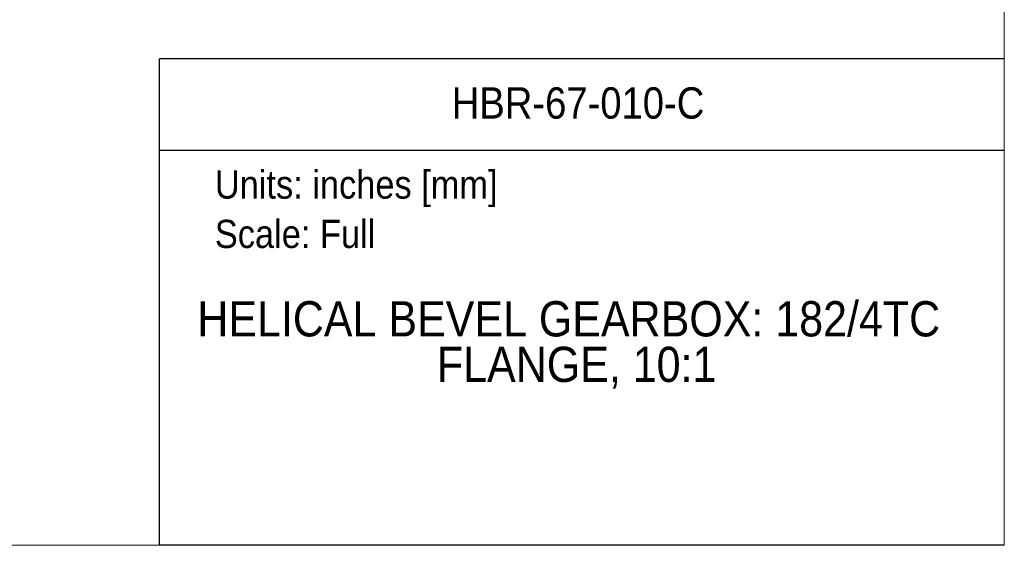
# Model space of a CAD drawing. Header units: inches. Extents: x 0 to 68, y 0 to 44.
# Tile 11 of 27: x 47 to 68, y 0 to 11.2. Entities that reach past the tile are written whole.
import ezdxf
from ezdxf.enums import TextEntityAlignment as Align

# ---------------------------------------------------------------- set-up
doc = ezdxf.new("R2010")
doc.units = ezdxf.units.IN
doc.header["$LTSCALE"] = 4
doc.header["$MEASUREMENT"] = 0
doc.linetypes.add('SLD-Solid', pattern=[0])
doc.layers.add('SLD-DEFPOINTS', color=7, linetype='Continuous')
doc.layers.add('TEXT', color=140, linetype='SLD-Solid', lineweight=25)
doc.styles.add('SLDTEXTSTYLE0', font='GOTHIC.TTF', dxfattribs={"width": 0.913})

# ---------------------------------------------------------------- blocks, each defined once
blk = doc.blocks.new('Block1')
at = {"color": 140, "linetype": 'SLD-Solid', "lineweight": 18}
blk.add_line((68, 0), (68, 10.356), dxfattribs=at)
at = {"layer": 'TEXT'}
for p, q in [((68, 10.356), (50, 10.356)), ((50, 0), (50, 10.356)), ((50, 8.409), (68, 8.409)), ((68, 0), (50, 0))]:
    blk.add_line(p, q, dxfattribs=at)
at = {"layer": 'TEXT', "char_height": 0.6, "attachment_point": 1, "style": 'SLDTEXTSTYLE0'}
for s, insert in [('Units: inches [mm]', (51.179, 7.979)), ('Scale: Full', (51.179, 6.928))]:
    blk.add_mtext(s, dxfattribs=dict(at, insert=insert))
at = {"layer": 'TEXT', "color": 140, "style": 'SLDTEXTSTYLE0', "width": 0.913}
for tag, height, p in [('AUTOATTR0', 0.667, (56.226, 8.882)), ('AUTOATTR1_0', 0.75, (50.804, 4.221)), ('AUTOATTR1_1', 0.75, (55.911, 3.251))]:
    blk.add_attdef(tag, text='', height=height, dxfattribs=at).set_placement(p, align=Align.BOTTOM_LEFT)
blk = doc.blocks.new('Block2')
at = {"color": 7, "linetype": 'SLD-Solid', "lineweight": 18}
for q in [(68, 44), (0, 0)]:
    blk.add_line((68, 0), q, dxfattribs=at)

msp = doc.modelspace()

# ---------------------------------------------------------------- block references
at = {"layer": 'SLD-DEFPOINTS'}
msp.add_blockref('Block2', (0, 0), dxfattribs=at)
ref = msp.add_blockref('Block1', (0, 0), dxfattribs=at)
ref.add_attrib('AUTOATTR0', 'HBR-67-010-C', dxfattribs={"layer": 'TEXT', "height": 0.66667, "style": 'SLDTEXTSTYLE0', "width": 0.913}).set_placement((56.226, 8.882), align=Align.BOTTOM_LEFT)
ref.add_attrib('AUTOATTR1_0', 'HELICAL BEVEL GEARBOX: 182/4TC ', dxfattribs={"layer": 'TEXT', "height": 0.75, "style": 'SLDTEXTSTYLE0', "width": 0.913}).set_placement((50.805, 4.221), align=Align.BOTTOM_LEFT)
ref.add_attrib('AUTOATTR1_1', 'FLANGE, 10:1', dxfattribs={"layer": 'TEXT', "height": 0.75, "style": 'SLDTEXTSTYLE0', "width": 0.913}).set_placement((55.911, 3.251), align=Align.BOTTOM_LEFT)

doc.saveas('drawing.dxf')
